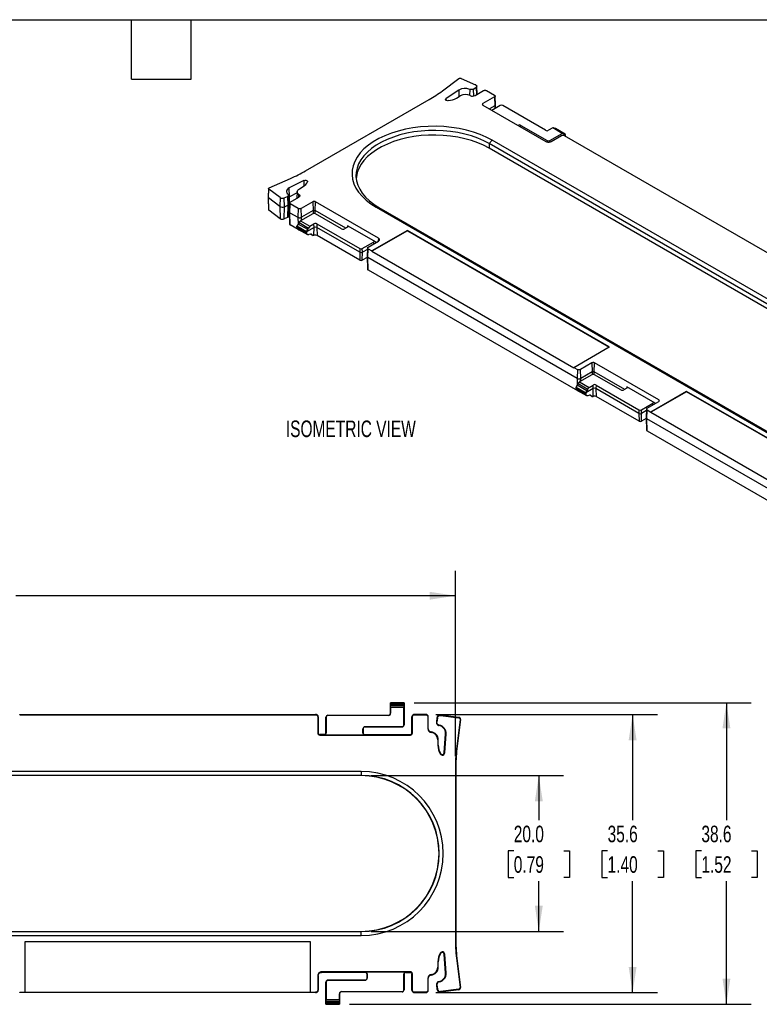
# Model space of a CAD drawing. Header units: millimetres. Extents: x 6 to 273, y 6 to 210.
# Tile 3 of 4: x 122 to 216, y 84 to 210. Entities that reach past the tile are written whole.
import ezdxf

# ---------------------------------------------------------------- set-up
doc = ezdxf.new("R2010")
doc.units = ezdxf.units.MM
doc.layers.add('DIMENSIONS', color=140, linetype='Continuous', lineweight=25)
doc.layers.add('TEXT', color=140, linetype='Continuous', lineweight=25)
doc.styles.add('SLDTEXTSTYLE0', font='TXT', dxfattribs={"width": 0.7})
doc.dimstyles.new('SLDDIMSTYLE1', dxfattribs={"dimtxt": 2.158008, "dimasz": 3.302, "dimexe": 0, "dimexo": 0.0625, "dimgap": 0.539502, "dimtad": 0, "dimtih": 1, "dimtoh": 1, "dimrnd": 1e-09, "dimzin": 4, "dimdsep": 46, "dimtxsty": 'SLDTEXTSTYLE0', "dimsah": 1, "dimcen": 0.09, "dimadec": 0, "dimazin": 1, "dimtfac": 1, "dimtofl": 0, "dimtmove": 0, "dimatfit": 3, "dimfxl": 0, "dimfrac": 2, "dimtolj": 1, "dimtzin": 12, "dimarcsym": 0})
doc.dimstyles.new('SLDDIMSTYLE2', dxfattribs={"dimtxt": 2.158008, "dimasz": 3.302, "dimexe": 0, "dimexo": 0.0625, "dimgap": 0.539502, "dimtad": 0, "dimtih": 1, "dimtoh": 1, "dimrnd": 1e-09, "dimzin": 12, "dimdsep": 46, "dimtxsty": 'SLDTEXTSTYLE0', "dimsah": 1, "dimcen": 0.09, "dimadec": 0, "dimazin": 3, "dimtfac": 1, "dimtofl": 0, "dimtmove": 0, "dimatfit": 3, "dimfxl": 0, "dimfrac": 2, "dimtolj": 1, "dimtzin": 12, "dimarcsym": 0})

# ---------------------------------------------------------------- blocks, each defined once
blk = doc.blocks.new('_D_1')
at = {"layer": 'DIMENSIONS'}
for p, q in [((166.53, 112.83), (191.16, 112.83)), ((187.98, 112.83), (187.98, 107.11)), ((184.78, 103.19), (184.05, 103.19)), ((184.05, 103.19), (184.05, 99.76)), ((191.19, 103.19), (191.92, 103.19)), ((191.92, 103.19), (191.92, 99.76)), ((184.05, 99.76), (184.78, 99.76)), ((191.92, 99.76), (191.19, 99.76)), ((187.98, 92.85), (187.98, 99.28)), ((166.53, 92.85), (191.16, 92.85))]:
    blk.add_line(p, q, dxfattribs=at)
for points in [[(187.98, 112.83), (187.48, 109.53), (188.49, 109.53)], [(187.98, 92.85), (188.49, 96.15), (187.48, 96.15)]]:
    blk.add_solid(points, dxfattribs=at)
at = {"layer": 'DIMENSIONS', "char_height": 2.117, "attachment_point": 1, "style": 'SLDTEXTSTYLE0'}
for s, insert in [('20.0', (184.78, 106.4)), ('0.79', (184.78, 102.49))]:
    blk.add_mtext(s, dxfattribs=dict(at, insert=insert))
blk = doc.blocks.new('_D_2')
at = {"layer": 'DIMENSIONS'}
for p, q in [((174.79, 120.64), (203.16, 120.64)), ((199.98, 120.64), (199.98, 107.11)), ((196.78, 103.19), (196.05, 103.19)), ((196.05, 103.19), (196.05, 99.76)), ((203.19, 103.19), (203.92, 103.19)), ((203.92, 103.19), (203.92, 99.76)), ((196.05, 99.76), (196.78, 99.76)), ((203.92, 99.76), (203.19, 99.76)), ((199.98, 85.03), (199.98, 99.28)), ((174.79, 85.03), (203.16, 85.03))]:
    blk.add_line(p, q, dxfattribs=at)
for points in [[(199.98, 120.64), (199.48, 117.34), (200.49, 117.34)], [(199.98, 85.03), (200.49, 88.33), (199.48, 88.33)]]:
    blk.add_solid(points, dxfattribs=at)
at = {"layer": 'DIMENSIONS', "char_height": 2.117, "attachment_point": 1, "style": 'SLDTEXTSTYLE0'}
for s, insert in [('35.6', (196.78, 106.4)), ('1.40', (196.78, 102.49))]:
    blk.add_mtext(s, dxfattribs=dict(at, insert=insert))
blk = doc.blocks.new('_D_3')
at = {"layer": 'DIMENSIONS'}
for p, q in [((172.03, 122.14), (215.16, 122.14)), ((211.98, 122.14), (211.98, 107.11)), ((208.78, 103.19), (208.05, 103.19)), ((208.05, 103.19), (208.05, 99.76)), ((215.19, 103.19), (215.92, 103.19)), ((215.92, 103.19), (215.92, 99.76)), ((208.05, 99.76), (208.78, 99.76)), ((215.92, 99.76), (215.19, 99.76)), ((211.98, 83.54), (211.98, 99.28)), ((163.78, 83.54), (215.16, 83.54))]:
    blk.add_line(p, q, dxfattribs=at)
for points in [[(211.98, 122.14), (211.48, 118.84), (212.49, 118.84)], [(211.98, 83.54), (212.49, 86.84), (211.48, 86.84)]]:
    blk.add_solid(points, dxfattribs=at)
at = {"layer": 'DIMENSIONS', "char_height": 2.117, "attachment_point": 1, "style": 'SLDTEXTSTYLE0'}
for s, insert in [('38.6', (208.78, 106.4)), ('1.52', (208.78, 102.49))]:
    blk.add_mtext(s, dxfattribs=dict(at, insert=insert))
blk = doc.blocks.new('_D_4')
at = {"layer": 'DIMENSIONS'}
for p, q in [((53.14, 115.28), (53.14, 139)), ((177.32, 115.28), (177.32, 139)), ((53.14, 135.83), (108.83, 135.83)), ((111.75, 135.83), (111.03, 135.83)), ((111.03, 135.83), (111.03, 132.4)), ((118.16, 135.83), (118.89, 135.83)), ((118.89, 135.83), (118.89, 132.4)), ((177.32, 135.83), (121.09, 135.83)), ((111.03, 132.4), (111.75, 132.4)), ((118.89, 132.4), (118.16, 132.4))]:
    blk.add_line(p, q, dxfattribs=at)
for points in [[(53.14, 135.83), (56.44, 135.32), (56.44, 136.33)], [(177.32, 135.83), (174.02, 136.33), (174.02, 135.32)]]:
    blk.add_solid(points, dxfattribs=at)
at = {"layer": 'DIMENSIONS', "char_height": 2.117, "attachment_point": 1, "style": 'SLDTEXTSTYLE0'}
for s, insert in [('124.2', (110.85, 139.04)), ('4.89', (111.75, 135.12))]:
    blk.add_mtext(s, dxfattribs=dict(at, insert=insert))

msp = doc.modelspace()

# ---------------------------------------------------------------- linework, layer by layer
for p, q in [((175.643, 200.444), (177.754, 202.023)), ((178.031, 202.043), (179.904, 201.208)), ((177.737, 200.54), (176.124, 199.474)), ((177.737, 200.54), (177.77, 199.701)), ((179.147, 200.633), (179.124, 199.859)), ((179.626, 200.673), (179.966, 200.927)), ((179.663, 199.783), (179.626, 200.673)), ((179.823, 199.843), (180.909, 200.47)), ((179.966, 200.927), (180.007, 199.949)), ((180.095, 200), (180.039, 201.056)), ((181.287, 200.47), (182.309, 199.879)), ((158.157, 190.216), (173.951, 199.333)), ((176.134, 199.239), (176.124, 199.474)), ((177.437, 199.509), (177.933, 199.795)), ((182.309, 199.661), (180.827, 198.805)), ((182.309, 199.661), (182.351, 198.53)), ((182.447, 198.669), (182.388, 199.773)), ((180.834, 198.611), (180.827, 198.805)), ((180.827, 198.615), (188.881, 193.966)), ((182.351, 198.53), (181.663, 198.133)), ((183.052, 198.557), (181.99, 197.944)), ((182.351, 198.53), (182.343, 198.148)), ((182.432, 198.2), (182.447, 198.66)), ((188.851, 195.394), (183.371, 198.557)), ((185.314, 196.025), (185.316, 196.026)), ((185.316, 196.024), (185.316, 196.026)), ((185.695, 195.805), (185.704, 196.026)), ((185.704, 196.026), (189.062, 194.087)), ((189.757, 195.693), (189.239, 195.394)), ((190.96, 194.998), (189.757, 195.693)), ((191.087, 195.009), (189.88, 195.707)), ((190.041, 195.614), (191.263, 194.909)), ((191.355, 194.903), (190.128, 195.611)), ((182.007, 194.137), (181.647, 193.688)), ((252.718, 153.317), (182.007, 194.137)), ((189.062, 194.087), (189.056, 193.903)), ((189.382, 194.087), (190.96, 194.998)), ((189.388, 193.904), (189.382, 194.087)), ((189.563, 193.966), (190.869, 194.72)), ((191.247, 194.72), (218.018, 179.265)), ((191.412, 194.786), (191.272, 194.705)), ((191.405, 194.629), (191.412, 194.786)), ((191.412, 194.786), (191.411, 194.804)), ((181.647, 193.688), (181.629, 193.102)), ((252.34, 152.282), (181.629, 193.102)), ((252.357, 152.868), (181.647, 193.688)), ((153.499, 188.02), (156.234, 189.239)), ((153.422, 187.933), (153.363, 186.828)), ((153.416, 186.733), (153.463, 187.86)), ((154.909, 186.779), (153.463, 187.86)), ((157.913, 188.961), (156.066, 188.03)), ((156.105, 186.898), (156.066, 188.03)), ((157.357, 187.917), (157.852, 188.203)), ((157.913, 188.961), (157.937, 188.255)), ((153.363, 186.82), (153.414, 185.233)), ((154.862, 185.652), (153.416, 186.733)), ((153.457, 185.163), (153.416, 186.733)), ((154.909, 186.779), (154.862, 185.652)), ((155.396, 186.743), (155.837, 186.94)), ((155.433, 185.609), (155.396, 186.743)), ((155.837, 186.94), (155.874, 185.806)), ((156.032, 185.999), (155.972, 187.105)), ((155.987, 186.827), (156.105, 186.898)), ((156.073, 185.389), (156.105, 186.898)), ((157.071, 187.385), (156.105, 186.898)), ((156.189, 186.199), (157.275, 186.826)), ((157.08, 187.547), (157.034, 186.687)), ((157.287, 186.833), (157.301, 187.179)), ((154.862, 185.652), (154.903, 184.082)), ((155.401, 184.045), (155.433, 185.609)), ((155.433, 185.609), (155.874, 185.806)), ((155.874, 185.806), (155.843, 184.241)), ((155.981, 184.4), (156.032, 185.987)), ((156.01, 185.298), (156.072, 185.332)), ((156.111, 186.093), (156.052, 184.989)), ((156.147, 184.85), (156.189, 185.981)), ((157.212, 185.391), (156.189, 185.981)), ((157.212, 185.391), (157.17, 184.26)), ((159.072, 186.247), (157.589, 185.391)), ((157.631, 184.26), (157.589, 185.391)), ((159.072, 186.247), (159.114, 185.116)), ((159.359, 185.116), (159.401, 186.247)), ((167.455, 181.597), (159.401, 186.247)), ((167.158, 185.565), (237.869, 144.745)), ((167.519, 185.533), (167.158, 185.565)), ((167.519, 185.533), (238.23, 144.712)), ((154.903, 184.082), (153.457, 185.163)), ((155.843, 184.241), (155.401, 184.045)), ((156.052, 184.98), (156.103, 183.394)), ((156.147, 184.85), (157.17, 184.26)), ((156.183, 183.283), (156.147, 184.85)), ((157.17, 184.26), (157.19, 183.384)), ((159.077, 184.717), (157.498, 183.806)), ((157.622, 183.877), (157.631, 184.26)), ((159.114, 185.116), (157.631, 184.26)), ((159.114, 185.116), (159.105, 184.731)), ((163.276, 182.855), (159.359, 185.116)), ((159.368, 184.731), (159.359, 185.116)), ((162.755, 182.778), (159.396, 184.717)), ((157.206, 182.693), (156.183, 183.283)), ((157.047, 183.111), (157.048, 183.129)), ((158.284, 182.397), (157.047, 183.111)), ((157.055, 182.927), (157.047, 183.111)), ((157.048, 183.129), (158.284, 182.415)), ((158.284, 182.217), (157.055, 182.927)), ((157.152, 182.759), (158.384, 182.048)), ((158.418, 182.683), (157.195, 183.388)), ((157.205, 182.729), (157.206, 182.693)), ((157.329, 183.585), (158.542, 182.885)), ((157.498, 183.806), (158.702, 183.111)), ((159.237, 182.947), (158.284, 182.397)), ((158.702, 183.111), (159.219, 183.41)), ((159.214, 181.955), (159.237, 182.947)), ((159.237, 182.947), (159.219, 183.41)), ((159.607, 183.41), (159.59, 182.947)), ((165.07, 179.783), (159.59, 182.947)), ((159.59, 182.947), (159.613, 181.944)), ((159.607, 183.41), (165.087, 180.246)), ((163.527, 183), (163.143, 182.778)), ((163.527, 183.183), (163.52, 182.996)), ((167.169, 181.081), (163.527, 183.183)), ((158.284, 182.415), (158.284, 182.397)), ((158.284, 182.397), (158.284, 182.217)), ((158.756, 182.107), (158.544, 182.042)), ((158.789, 182.115), (159.049, 181.965)), ((158.985, 182.031), (158.832, 182.12)), ((165.093, 178.78), (159.613, 181.944)), ((171.18, 182.544), (166.624, 179.914)), ((171.18, 182.585), (166.626, 179.956)), ((167.455, 181.597), (167.441, 181.207)), ((196.999, 167.681), (171.18, 182.585)), ((171.18, 182.585), (171.18, 182.544)), ((171.18, 182.544), (196.963, 167.66)), ((165.087, 180.246), (165.07, 179.783)), ((165.407, 180.246), (166.852, 181.081)), ((165.424, 179.783), (165.407, 180.246)), ((166.071, 180.343), (166.012, 179.239)), ((166.107, 179.1), (166.149, 180.231)), ((166.149, 180.449), (167.455, 181.203)), ((166.149, 180.231), (166.626, 179.956)), ((166.86, 180.859), (166.852, 181.081)), ((167.167, 181.037), (167.169, 181.081)), ((165.07, 179.783), (165.093, 178.78)), ((165.401, 178.78), (165.424, 179.783)), ((166.015, 179.135), (165.401, 178.78)), ((166.061, 180.151), (165.424, 179.783)), ((166.012, 179.23), (166.063, 177.644)), ((192.879, 163.645), (166.107, 179.1)), ((166.143, 177.533), (166.107, 179.1)), ((166.626, 179.956), (166.624, 179.914)), ((166.624, 179.914), (192.443, 165.01)), ((166.143, 177.533), (192.915, 162.078)), ((192.444, 165.051), (196.999, 167.681)), ((194.781, 165.632), (193.298, 164.776)), ((194.781, 165.632), (194.823, 164.501)), ((195.068, 164.501), (195.11, 165.632)), ((203.341, 160.881), (195.11, 165.632)), ((192.443, 165.01), (192.444, 165.051)), ((192.444, 165.051), (192.921, 164.776)), ((192.921, 164.776), (192.879, 163.645)), ((194.786, 164.103), (193.207, 163.191)), ((193.34, 163.645), (193.298, 164.776)), ((194.823, 164.501), (193.34, 163.645)), ((194.823, 164.501), (194.814, 164.116)), ((198.985, 162.24), (195.068, 164.501)), ((195.077, 164.116), (195.068, 164.501)), ((198.464, 162.164), (195.105, 164.103)), ((192.879, 163.645), (192.899, 162.77)), ((194.127, 162.068), (192.904, 162.774)), ((193.038, 162.971), (194.251, 162.27)), ((193.207, 163.191), (194.41, 162.497)), ((193.331, 163.263), (193.34, 163.645)), ((194.41, 162.497), (194.928, 162.796)), ((194.945, 162.332), (194.928, 162.796)), ((195.316, 162.796), (195.299, 162.332)), ((195.316, 162.796), (200.796, 159.632)), ((199.236, 162.569), (199.229, 162.382)), ((202.878, 160.466), (199.236, 162.569)), ((192.755, 162.497), (192.757, 162.515)), ((193.993, 161.782), (192.755, 162.497)), ((192.764, 162.313), (192.755, 162.497)), ((192.757, 162.515), (193.993, 161.801)), ((193.993, 161.603), (192.764, 162.313)), ((192.861, 162.145), (194.093, 161.434)), ((192.914, 162.115), (192.915, 162.078)), ((194.945, 162.332), (193.993, 161.782)), ((193.993, 161.801), (193.993, 161.782)), ((193.993, 161.782), (193.993, 161.603)), ((194.465, 161.493), (194.253, 161.427)), ((194.498, 161.501), (194.758, 161.351)), ((194.694, 161.417), (194.541, 161.505)), ((194.923, 161.341), (194.945, 162.332)), ((200.779, 159.169), (195.299, 162.332)), ((195.299, 162.332), (195.322, 161.329)), ((200.802, 158.166), (195.322, 161.329)), ((199.236, 162.386), (198.852, 162.164)), ((206.889, 161.93), (202.333, 159.3)), ((206.889, 161.971), (202.334, 159.342)), ((232.707, 147.066), (206.889, 161.971)), ((206.889, 161.971), (206.889, 161.93)), ((232.672, 147.046), (206.889, 161.93)), ((201.115, 159.632), (202.56, 160.466)), ((201.858, 159.835), (203.341, 160.691)), ((202.569, 160.245), (202.56, 160.466)), ((202.876, 160.423), (202.878, 160.466)), ((203.341, 160.881), (203.333, 160.687)), ((200.796, 159.632), (200.779, 159.169)), ((200.779, 159.169), (200.802, 158.166)), ((201.11, 158.166), (201.133, 159.169)), ((201.133, 159.169), (201.115, 159.632)), ((201.77, 159.536), (201.133, 159.169)), ((201.78, 159.729), (201.721, 158.625)), ((201.816, 158.486), (201.858, 159.617)), ((201.858, 159.617), (202.334, 159.342)), ((202.334, 159.342), (202.333, 159.3)), ((202.333, 159.3), (228.152, 144.395)), ((201.724, 158.52), (201.11, 158.166)), ((201.721, 158.616), (201.772, 157.03)), ((228.588, 143.031), (201.816, 158.486)), ((201.852, 156.919), (201.816, 158.486)), ((201.852, 156.919), (228.624, 141.464)), ((169.007, 122.138), (169.006, 122.139)), ((169.006, 120.791), (169.006, 122.139)), ((169.006, 122.139), (170.756, 122.139)), ((170.755, 122.138), (169.007, 122.138)), ((169.017, 121.939), (170.746, 121.939)), ((170.739, 121.756), (169.024, 121.756)), ((169.031, 121.524), (169.031, 120.791)), ((170.732, 121.524), (169.031, 121.524)), ((170.732, 119.291), (170.732, 121.524)), ((170.756, 122.139), (170.755, 122.138)), ((170.756, 122.139), (170.756, 119.291)), ((121.576, 120.585), (121.576, 120.644)), ((121.576, 120.644), (159.437, 120.644)), ((121.576, 120.585), (159.437, 120.585)), ((159.437, 120.644), (159.437, 120.585)), ((159.704, 120.318), (159.704, 118.248)), ((159.704, 120.318), (159.763, 120.318)), ((159.763, 120.318), (159.763, 118.248)), ((160.756, 120.291), (160.781, 120.291)), ((160.756, 118.248), (160.756, 120.291)), ((160.781, 120.291), (160.781, 118.248)), ((161.006, 120.517), (161.006, 120.541)), ((161.006, 120.541), (168.756, 120.541)), ((168.756, 120.517), (161.006, 120.517)), ((168.756, 120.517), (168.756, 120.541)), ((169.006, 120.791), (169.031, 120.791)), ((171.75, 118.248), (171.75, 120.318)), ((171.75, 120.318), (171.809, 120.318)), ((171.809, 118.248), (171.809, 120.318)), ((172.076, 120.585), (172.076, 120.644)), ((173.522, 120.644), (172.076, 120.644)), ((172.076, 120.585), (173.522, 120.585)), ((173.522, 120.644), (173.522, 120.585)), ((173.789, 120.318), (173.789, 118.783)), ((173.789, 120.318), (173.849, 120.318)), ((173.849, 118.783), (173.849, 120.318)), ((174.958, 120.22), (174.887, 119.667)), ((175.016, 120.212), (174.945, 119.66)), ((174.958, 120.22), (175.016, 120.212)), ((175.361, 120.574), (175.361, 120.515)), ((175.405, 120.512), (175.413, 120.571)), ((175.405, 120.512), (177.752, 120.211)), ((175.413, 120.571), (177.759, 120.27)), ((177.922, 119.99), (177.482, 116.562)), ((177.981, 119.982), (177.54, 116.555)), ((177.759, 120.27), (177.752, 120.211)), ((177.922, 119.99), (177.981, 119.982)), ((165.482, 118.248), (165.482, 118.791)), ((165.506, 118.791), (165.482, 118.791)), ((165.506, 118.791), (165.506, 118.248)), ((165.756, 119.066), (170.506, 119.066)), ((165.756, 119.041), (165.756, 119.066)), ((170.506, 119.041), (165.756, 119.041)), ((170.506, 119.066), (170.506, 119.041)), ((170.756, 119.291), (170.732, 119.291)), ((173.849, 118.783), (173.789, 118.783)), ((174.945, 119.66), (174.887, 119.667)), ((175.226, 119.214), (175.235, 119.272)), ((159.763, 118.248), (159.704, 118.248)), ((159.963, 117.989), (159.963, 118.048)), ((160.556, 118.048), (159.963, 118.048)), ((159.963, 117.989), (171.55, 117.989)), ((160.556, 118.048), (160.556, 118.024)), ((160.556, 118.024), (165.706, 118.024)), ((160.756, 118.248), (160.781, 118.248)), ((165.482, 118.248), (165.506, 118.248)), ((165.706, 118.024), (165.706, 118.048)), ((165.706, 118.048), (171.55, 118.048)), ((171.55, 118.048), (171.55, 117.989)), ((171.809, 118.248), (171.75, 118.248)), ((174.208, 118.391), (174.203, 118.332)), ((175.068, 117.388), (175.068, 116.687)), ((175.068, 117.388), (175.127, 117.388)), ((175.127, 116.687), (175.127, 117.388)), ((175.895, 115.72), (176.06, 118.166)), ((175.954, 115.716), (176.119, 118.162)), ((176.119, 118.162), (176.06, 118.166)), ((175.068, 116.687), (175.127, 116.687)), ((177.482, 116.562), (177.54, 116.555)), ((175.447, 115.604), (175.398, 115.572)), ((175.954, 115.716), (175.895, 115.72)), ((177.318, 114.006), (177.377, 114.006)), ((177.318, 114.006), (177.318, 91.671)), ((177.377, 114.006), (177.377, 91.671)), ((165.256, 113.339), (65.256, 113.339)), ((165.256, 112.828), (65.256, 112.828)), ((165.256, 112.804), (65.256, 112.804)), ((165.256, 113.339), (165.256, 112.828)), ((165.256, 112.828), (165.256, 112.804)), ((65.256, 92.873), (165.256, 92.873)), ((65.256, 92.849), (165.256, 92.849)), ((65.256, 92.339), (165.256, 92.339)), ((165.256, 92.849), (165.256, 92.873)), ((165.256, 92.339), (165.256, 92.849)), ((158.763, 91.533), (122.25, 91.533)), ((122.25, 91.533), (122.25, 85.092)), ((158.763, 85.092), (158.763, 91.533)), ((177.318, 91.671), (177.377, 91.671)), ((175.398, 90.105), (175.447, 90.073)), ((175.895, 89.957), (175.954, 89.961)), ((176.06, 87.511), (175.895, 89.957)), ((176.119, 87.515), (175.954, 89.961)), ((175.068, 88.99), (175.127, 88.99)), ((175.068, 88.99), (175.068, 88.289)), ((175.127, 88.289), (175.068, 88.289)), ((175.127, 88.289), (175.127, 88.99)), ((177.482, 89.115), (177.54, 89.122)), ((177.482, 89.115), (177.922, 85.687)), ((177.54, 89.122), (177.981, 85.695)), ((159.704, 87.206), (159.704, 85.359)), ((159.704, 87.206), (159.763, 87.206)), ((159.763, 87.206), (159.763, 85.359)), ((171.576, 87.688), (160.186, 87.688)), ((160.186, 87.629), (160.186, 87.688)), ((165.806, 87.629), (160.186, 87.629)), ((170.956, 87.653), (165.806, 87.653)), ((165.806, 87.653), (165.806, 87.629)), ((166.031, 87.429), (166.006, 87.429)), ((166.006, 86.886), (166.006, 87.429)), ((166.031, 87.429), (166.031, 86.886)), ((170.732, 85.386), (170.732, 87.429)), ((170.756, 87.429), (170.732, 87.429)), ((170.756, 87.429), (170.756, 85.386)), ((170.956, 87.629), (170.956, 87.653)), ((170.956, 87.629), (171.576, 87.629)), ((171.576, 87.688), (171.576, 87.629)), ((171.75, 85.359), (171.75, 87.456)), ((171.75, 87.456), (171.809, 87.456)), ((171.809, 85.359), (171.809, 87.456)), ((174.203, 87.345), (174.208, 87.286)), ((176.119, 87.515), (176.06, 87.511)), ((160.756, 86.386), (160.781, 86.386)), ((160.756, 83.539), (160.756, 86.386)), ((160.781, 86.386), (160.781, 84.153)), ((161.006, 86.611), (161.006, 86.636)), ((161.006, 86.636), (165.756, 86.636)), ((165.756, 86.611), (161.006, 86.611)), ((165.756, 86.636), (165.756, 86.611)), ((166.006, 86.886), (166.031, 86.886)), ((173.789, 86.894), (173.849, 86.894)), ((173.789, 86.894), (173.789, 85.359)), ((173.849, 85.359), (173.849, 86.894)), ((174.887, 86.01), (174.945, 86.017)), ((174.887, 86.01), (174.958, 85.457)), ((174.945, 86.017), (175.016, 85.465)), ((175.235, 86.405), (175.226, 86.463)), ((177.981, 85.695), (177.922, 85.687)), ((121.576, 85.033), (121.576, 85.092)), ((121.576, 85.092), (122.25, 85.092)), ((159.437, 85.033), (121.576, 85.033)), ((122.25, 85.092), (122.25, 85.09)), ((122.25, 85.09), (158.763, 85.09)), ((158.763, 85.092), (159.437, 85.092)), ((158.763, 85.09), (158.763, 85.092)), ((159.437, 85.092), (159.437, 85.033)), ((159.763, 85.359), (159.704, 85.359)), ((162.506, 84.886), (162.482, 84.886)), ((162.482, 84.153), (162.482, 84.886)), ((162.506, 84.886), (162.506, 83.539)), ((162.756, 85.16), (162.756, 85.136)), ((162.756, 85.16), (170.506, 85.16)), ((170.506, 85.136), (162.756, 85.136)), ((170.506, 85.16), (170.506, 85.136)), ((170.756, 85.386), (170.732, 85.386)), ((171.809, 85.359), (171.75, 85.359)), ((173.522, 85.092), (172.076, 85.092)), ((172.076, 85.033), (172.076, 85.092)), ((172.076, 85.033), (173.522, 85.033)), ((173.522, 85.092), (173.522, 85.033)), ((173.849, 85.359), (173.789, 85.359)), ((175.016, 85.465), (174.958, 85.457)), ((177.752, 85.466), (175.405, 85.165)), ((175.413, 85.106), (175.405, 85.165)), ((177.759, 85.407), (175.413, 85.106)), ((177.752, 85.466), (177.759, 85.407)), ((160.756, 83.539), (160.757, 83.539)), ((162.506, 83.539), (160.756, 83.539)), ((160.757, 83.539), (162.505, 83.539)), ((162.496, 83.738), (160.767, 83.738)), ((160.774, 83.921), (162.489, 83.921)), ((160.781, 84.153), (162.482, 84.153)), ((162.505, 83.539), (162.506, 83.539))]:
    msp.add_line(p, q)
at = {"flags": 128}
for points in [[(176.416, 199.189), (176.321, 199.186), (176.23, 199.199), (176.151, 199.229), (176.091, 199.271), (176.057, 199.321), (176.051, 199.376), (176.074, 199.428), (176.124, 199.474)], [(182.007, 194.137), (181.268, 194.525), (180.468, 194.871), (179.615, 195.171), (178.716, 195.423), (177.78, 195.625), (176.815, 195.774), (175.829, 195.87), (174.833, 195.911), (173.834, 195.897), (172.842, 195.829), (171.865, 195.706), (170.913, 195.53), (169.995, 195.303), (169.118, 195.027), (168.29, 194.704), (167.52, 194.336), (166.813, 193.928), (166.177, 193.484), (165.617, 193.006), (165.138, 192.5), (164.745, 191.969), (164.441, 191.42), (164.228, 190.856), (164.11, 190.284), (164.086, 189.707), (164.157, 189.131), (164.323, 188.563), (164.581, 188.005), (164.931, 187.465), (165.367, 186.946), (165.887, 186.454), (166.486, 185.992), (167.158, 185.565)], [(181.647, 193.688), (180.943, 194.058), (180.182, 194.386), (179.37, 194.672), (178.515, 194.912), (177.625, 195.104), (176.706, 195.246), (175.769, 195.337), (174.821, 195.376), (173.87, 195.363), (172.926, 195.298), (171.997, 195.181), (171.092, 195.014), (170.218, 194.798), (169.384, 194.535), (168.596, 194.227), (167.863, 193.878), (167.191, 193.49), (166.586, 193.067), (166.053, 192.612), (165.597, 192.13), (165.223, 191.626), (164.934, 191.103), (164.731, 190.567), (164.619, 190.022), (164.596, 189.473), (164.664, 188.926), (164.821, 188.385), (165.067, 187.855), (165.4, 187.34), (165.815, 186.847), (166.31, 186.378), (166.88, 185.939), (167.519, 185.533)], [(181.629, 193.102), (180.928, 193.471), (180.168, 193.799), (179.359, 194.084), (178.506, 194.323), (177.617, 194.514), (176.701, 194.656), (175.766, 194.747), (174.82, 194.786), (173.872, 194.773), (172.93, 194.708), (172.004, 194.591), (171.1, 194.425), (170.229, 194.209), (169.396, 193.947), (168.611, 193.64), (167.88, 193.291), (167.209, 192.904), (166.605, 192.482), (166.074, 192.029), (165.619, 191.548), (165.246, 191.045), (164.957, 190.523), (164.756, 189.989), (164.643, 189.445), (164.621, 189.18)], [(153.463, 187.86), (153.443, 187.879), (153.429, 187.9), (153.422, 187.922), (153.424, 187.944), (153.432, 187.966), (153.448, 187.987), (153.471, 188.005), (153.499, 188.02)], [(156.066, 188.03), (155.932, 187.949), (155.827, 187.855), (155.753, 187.751), (155.713, 187.641), (155.709, 187.529), (155.741, 187.418), (155.807, 187.313), (155.906, 187.216)], [(157.301, 187.179), (157.201, 187.262), (157.13, 187.354), (157.089, 187.453), (157.08, 187.554), (157.104, 187.655), (157.16, 187.751), (157.245, 187.839), (157.357, 187.917)], [(157.913, 188.961), (157.993, 188.99), (158.084, 189.004), (158.178, 189), (158.266, 188.98), (158.338, 188.946), (158.389, 188.9), (158.413, 188.847), (158.408, 188.793)], [(155.906, 187.216), (155.94, 187.183), (155.962, 187.146), (155.972, 187.108), (155.969, 187.07), (155.953, 187.032), (155.925, 186.997), (155.886, 186.966), (155.837, 186.94)], [(157.301, 187.179), (157.349, 187.139), (157.383, 187.095), (157.403, 187.048), (157.407, 186.999), (157.396, 186.951), (157.369, 186.905), (157.328, 186.863), (157.275, 186.826)]]:
    msp.add_lwpolyline(points, dxfattribs=at)
for centre, radius, start, end in [((165.42, 214.177), 17.121, 299.88606, 306.6625), ((178.537, 199.132), 1.62, 67.87306, 119.62145), ((179.758, 200.88), 0.359, 60.09456, 66.05904), ((176.123, 201.908), 2.735, 276.13899, 298.72174), ((178.606, 198.486), 1.472, 65.67561, 117.19565), ((179.502, 200.468), 0.703, 245.67561, 297.19565), ((183.212, 198.249), 0.347, 62.60967, 117.39033), ((185.51, 195.652), 0.422, 62.60967, 117.39033), ((189.045, 195.768), 0.422, 242.60967, 297.39033), ((189.222, 194.395), 0.347, 242.60967, 297.39033), ((147.822, 208.186), 20.731, 293.94096, 299.90544), ((157.302, 189.279), 1.208, 297.10838, 336.30734), ((153.476, 186.828), 0.113, 180.33749, 238.2723), ((155.187, 187.225), 0.525, 238.05747, 293.45558), ((155.188, 186.174), 0.615, 238.05747, 293.45558), ((155.808, 186.021), 0.225, 287.04197, 354.39198), ((153.505, 185.241), 0.0919, 184.71956, 237.95852), ((155.187, 184.538), 0.538, 238.05747, 293.45558), ((155.787, 184.429), 0.195, 286.37575, 351.51659), ((159.237, 184.409), 0.347, 62.60967, 117.39033), ((159.413, 183.036), 0.422, 62.60967, 117.39033), ((159.413, 182.606), 0.384, 62.60967, 117.39033), ((162.949, 183.152), 0.422, 242.60967, 297.39033), ((163.492, 183.091), 0.0979, 290.78342, 69.21658), ((159.412, 181.553), 0.439, 62.80837, 102.91237), ((165.247, 180.555), 0.347, 242.60967, 297.39033), ((167.01, 180.775), 0.345, 62.60967, 117.39033), ((165.247, 180.124), 0.384, 242.60967, 297.39033), ((165.247, 179.077), 0.334, 242.60967, 297.39033), ((194.945, 163.795), 0.347, 62.60967, 117.39033), ((195.122, 162.421), 0.422, 62.60967, 117.39033), ((199.201, 162.477), 0.0979, 290.78342, 69.21658), ((195.122, 161.991), 0.384, 62.60967, 117.39033), ((195.121, 160.939), 0.439, 62.80837, 102.91237), ((198.658, 162.538), 0.422, 242.60967, 297.39033), ((202.719, 160.16), 0.345, 62.60967, 117.39033), ((200.956, 159.51), 0.384, 242.60967, 297.39033), ((200.956, 159.94), 0.347, 242.60967, 297.39033), ((200.956, 158.463), 0.334, 242.60967, 297.39033), ((161.006, 120.291), 0.25, 90, 180), ((161.006, 120.291), 0.226, 90, 180), ((168.756, 120.791), 0.274, 270, 0), ((168.756, 120.791), 0.25, 270, 0), ((175.361, 120.168), 0.407, 82.67598, 90), ((175.361, 120.168), 0.347, 82.67598, 90), ((165.756, 118.791), 0.274, 90, 180), ((165.756, 118.791), 0.25, 90, 180), ((170.506, 119.291), 0.226, 270, 0), ((170.506, 119.291), 0.25, 270, 0), ((174.242, 118.783), 0.453, 180, 265.02837), ((174.242, 118.783), 0.393, 180, 265.02837), ((175.069, 118.233), 0.993, 356.1301, 80.92561), ((175.069, 118.233), 1.053, 356.1301, 80.9256), ((159.963, 118.248), 0.259, 180, 270), ((159.963, 118.248), 0.2, 180, 270), ((160.556, 118.248), 0.224, 270, 0), ((160.556, 118.248), 0.2, 270, 0), ((165.706, 118.248), 0.224, 180, 270), ((165.706, 118.248), 0.2, 180, 270), ((171.55, 118.248), 0.259, 270, 0), ((171.55, 118.248), 0.2, 270, 0), ((174.121, 117.388), 0.947, 0, 85.02837), ((174.121, 117.388), 1.007, 0, 85.02837), ((177.121, 116.687), 2.053, 180, 212.92009), ((177.121, 116.687), 1.993, 180, 212.92009), ((197.371, 114.006), 20.053, 172.67598, 180), ((197.371, 114.006), 19.993, 172.67598, 180), ((175.652, 115.736), 0.303, 212.92009, 356.1301), ((175.652, 115.736), 0.243, 212.92009, 356.1301), ((165.256, 102.839), 10.5, 270, 90), ((165.256, 102.839), 9.99, 270, 90), ((165.256, 102.839), 9.965, 270, 90), ((197.371, 91.671), 20.053, 180, 187.32402), ((197.371, 91.671), 19.993, 180, 187.32402), ((177.121, 88.99), 2.053, 147.07991, 180), ((177.121, 88.99), 1.993, 147.07991, 180), ((175.652, 89.941), 0.303, 3.8699, 147.07991), ((175.652, 89.941), 0.243, 3.8699, 147.07991), ((174.121, 88.289), 0.947, 274.97163, 0), ((174.121, 88.289), 1.007, 274.97163, 0), ((165.806, 87.429), 0.224, 0, 90), ((165.806, 87.429), 0.2, 0, 90), ((170.956, 87.429), 0.224, 90, 180), ((170.956, 87.429), 0.2, 90, 180), ((174.242, 86.894), 0.453, 94.97163, 180), ((174.242, 86.894), 0.393, 94.97163, 180), ((175.069, 87.444), 0.993, 279.07441, 3.8699), ((175.069, 87.444), 1.053, 279.07441, 3.8699), ((161.006, 86.386), 0.25, 90, 180), ((161.006, 86.386), 0.226, 90, 180), ((165.756, 86.886), 0.274, 270, 0), ((165.756, 86.886), 0.25, 270, 0), ((175.29, 86.062), 0.407, 99.07441, 187.32402), ((175.29, 86.062), 0.347, 99.07441, 187.32402), ((177.727, 85.662), 0.257, 277.32402, 7.32402), ((162.756, 84.886), 0.274, 90, 180), ((162.756, 84.886), 0.25, 90, 180), ((170.506, 85.386), 0.226, 270, 0), ((170.506, 85.386), 0.25, 270, 0), ((175.361, 85.509), 0.407, 187.32402, 277.32402), ((175.361, 85.509), 0.347, 187.32402, 277.32402), ((177.727, 85.662), 0.197, 277.32402, 7.32402)]:
    msp.add_arc(centre, radius, start, end)
for centre, major_axis, ratio, start_param, end_param in [((189.749, 195.493), (0.133, 0.212), 0.5516725, 0.0199967, 0.8053136), ((189.998, 195.398), (0.133, 0.212), 0.5516725, 0.0199967, 0.6033751), ((190.968, 194.79), (0.116, 0.221), 0.6019861, 5.8518584, 7.0446927), ((191.291, 195.133), (0.116, 0.221), 0.6019861, 2.7102657, 3.7023227), ((191.235, 194.684), (0.116, 0.221), 0.6019861, 5.5611629, 6.8427543), ((157.223, 183.213), (0.133, 0.212), 0.5516725, 1.007252, 2.2888434), ((157.168, 183.564), (0.133, 0.212), 0.5516725, 4.1476836, 5.1397406), ((157.491, 183.606), (0.133, 0.212), 0.5516725, 0.8053136, 1.9981479), ((158.375, 182.867), (0.116, 0.221), 0.6019861, 4.1038775, 5.0959344), ((158.709, 182.903), (0.116, 0.221), 0.6019861, 0.7615074, 1.9543418), ((158.461, 182.499), (0.116, 0.221), 0.6019861, 0.9634459, 2.2450373), ((158.665, 181.668), (0.26, 0.427), 0.5620769, 5.9754956, 6.8486566), ((159.306, 182.394), (0.26, 0.427), 0.5620769, 2.833903, 3.7029), ((192.932, 162.599), (0.133, 0.212), 0.5516725, 1.007252, 2.2888434), ((192.877, 162.949), (0.133, 0.212), 0.5516725, 4.1476836, 5.1397406), ((193.2, 162.992), (0.133, 0.212), 0.5516725, 0.8053136, 1.9981479), ((194.17, 161.885), (0.116, 0.221), 0.6019861, 0.9634459, 2.2450373), ((194.084, 162.252), (0.116, 0.221), 0.6019861, 4.1038775, 5.0959344), ((194.418, 162.288), (0.116, 0.221), 0.6019861, 0.7615074, 1.9543418), ((194.374, 161.054), (0.26, 0.427), 0.5620769, 5.9754956, 6.8486566), ((195.014, 161.78), (0.26, 0.427), 0.5620769, 2.833903, 3.7029), ((169.006, 121.889), (0, 0.25), 0.0436609, 4.9143275, 6.1959188), ((169.028, 121.989), (0, 0.25), 0.0436609, 1.7715737, 2.7636307), ((169.02, 121.524), (0, 0.25), 0.0436609, 4.712389, 5.9052233), ((170.743, 121.524), (0, 0.25), 0.0436609, 0.377962, 1.5707963), ((170.735, 121.989), (0, 0.25), 0.0436609, 3.5195546, 4.5116116), ((170.756, 121.889), (0, 0.25), 0.0436609, 0.0872665, 1.3688579), ((160.756, 83.789), (0, 0.25), 0.0436609, 3.2288591, 4.5104505), ((160.778, 83.689), (0, 0.25), 0.0436609, 0.377962, 1.370019), ((160.77, 84.153), (0, 0.25), 0.0436609, 3.5195546, 4.712389), ((162.493, 84.153), (0, 0.25), 0.0436609, 1.5707963, 2.7636307), ((162.485, 83.689), (0, 0.25), 0.0436609, 4.9131663, 5.9052233), ((162.506, 83.789), (0, 0.25), 0.0436609, 1.7727348, 3.0543262)]:
    msp.add_ellipse(centre, major_axis=major_axis, ratio=ratio, start_param=start_param, end_param=end_param)
for points, knots in [([(177.754, 202.023), (177.754, 202.023), (177.763, 202.029), (177.781, 202.04), (177.813, 202.053), (177.848, 202.062), (177.885, 202.067), (177.924, 202.067), (177.962, 202.064), (177.998, 202.056), (178.02, 202.048), (178.031, 202.043)], [-0.0000049, -0.0000049, -0.0000049, -0.0000049, 0.0001304, 0.1251304, 0.2501304, 0.3751304, 0.5001304, 0.6251304, 0.7501304, 0.8751304, 1.0001354, 1.0001354, 1.0001354, 1.0001354]), ([(179.626, 200.673), (179.612, 200.662), (179.581, 200.643), (179.527, 200.621), (179.466, 200.605), (179.402, 200.595), (179.335, 200.594), (179.268, 200.599), (179.206, 200.612), (179.166, 200.625), (179.147, 200.633), (179.147, 200.633)], [-0.0000377, -0.0000377, -0.0000377, -0.0000377, 0.1249623, 0.2499623, 0.3749623, 0.4999623, 0.6249623, 0.7499623, 0.8749623, 0.9999623, 1.0000001, 1.0000001, 1.0000001, 1.0000001]), ([(179.937, 201.192), (179.945, 201.187), (179.96, 201.178), (179.979, 201.163), (179.995, 201.148), (180.009, 201.132), (180.021, 201.115), (180.032, 201.092), (180.04, 201.063), (180.039, 201.026), (180.026, 200.991), (180.003, 200.958), (179.98, 200.937), (179.966, 200.927), (179.966, 200.927)], [-0.0000637, -0.0000637, -0.0000637, -0.0000637, 0.0624363, 0.1249363, 0.1874363, 0.2499363, 0.3124363, 0.3749363, 0.4999363, 0.6249363, 0.7499363, 0.8749363, 0.9999363, 1, 1, 1, 1]), ([(180.909, 200.47), (180.933, 200.484), (180.993, 200.507), (181.098, 200.519), (181.203, 200.507), (181.262, 200.484), (181.287, 200.47)], [-0.0000003, -0.0000003, -0.0000003, -0.0000003, 0.2486902, 0.5000586, 0.7519125, 1.0000007, 1.0000007, 1.0000007, 1.0000007]), ([(182.309, 199.879), (182.334, 199.865), (182.374, 199.831), (182.395, 199.77), (182.374, 199.71), (182.334, 199.675), (182.309, 199.661)], [-0.0000003, -0.0000003, -0.0000003, -0.0000003, 0.2486902, 0.5000586, 0.7519125, 1.0000006, 1.0000006, 1.0000006, 1.0000006]), ([(180.827, 198.805), (180.798, 198.789), (180.756, 198.747), (180.756, 198.674), (180.798, 198.632), (180.827, 198.615)], [0.00000086, 0.00000086, 0.00000086, 0.00000086, 0.33208873, 0.66688684, 1.00000014, 1.00000014, 1.00000014, 1.00000014]), ([(182.351, 198.53), (182.368, 198.542), (182.405, 198.566), (182.437, 198.612), (182.451, 198.648), (182.446, 198.667), (182.445, 198.669)], [0, 0, 0, 0, 0.29312968, 0.62617137, 0.95868047, 1, 1, 1, 1]), ([(190.869, 194.72), (190.894, 194.734), (190.953, 194.757), (191.058, 194.769), (191.163, 194.757), (191.223, 194.734), (191.247, 194.72)], [-0.0000003, -0.0000003, -0.0000003, -0.0000003, 0.2486901, 0.5000585, 0.7519124, 1.0000006, 1.0000006, 1.0000006, 1.0000006]), ([(188.881, 193.966), (188.925, 193.94), (189.032, 193.899), (189.222, 193.877), (189.412, 193.899), (189.519, 193.94), (189.563, 193.966)], [-0.0000002, -0.0000002, -0.0000002, -0.0000002, 0.247175, 0.4998155, 0.7528066, 0.9999999, 0.9999999, 0.9999999, 0.9999999]), ([(156.189, 185.981), (156.165, 185.995), (156.125, 186.03), (156.104, 186.09), (156.125, 186.151), (156.165, 186.185), (156.189, 186.199)], [-0.0000003, -0.0000003, -0.0000003, -0.0000003, 0.2486902, 0.5000586, 0.7519124, 1.0000006, 1.0000006, 1.0000006, 1.0000006]), ([(157.589, 185.391), (157.565, 185.377), (157.505, 185.353), (157.4, 185.341), (157.296, 185.353), (157.236, 185.377), (157.212, 185.391)], [-0.0000003, -0.0000003, -0.0000003, -0.0000003, 0.2486902, 0.5000586, 0.7519125, 1.0000007, 1.0000007, 1.0000007, 1.0000007]), ([(159.401, 186.247), (159.372, 186.263), (159.3, 186.287), (159.173, 186.287), (159.101, 186.263), (159.072, 186.247)], [0.00000086, 0.00000086, 0.00000086, 0.00000086, 0.33208873, 0.66688684, 1.00000014, 1.00000014, 1.00000014, 1.00000014]), ([(156.147, 184.85), (156.129, 184.862), (156.092, 184.887), (156.061, 184.933), (156.048, 184.969), (156.052, 184.987), (156.053, 184.989)], [0, 0, 0, 0, 0.3054208, 0.6356588, 0.9653625, 1, 1, 1, 1]), ([(157.17, 184.26), (157.2, 184.243), (157.272, 184.214), (157.4, 184.2), (157.529, 184.214), (157.601, 184.243), (157.631, 184.26)], [-0.0000002, -0.0000002, -0.0000002, -0.0000002, 0.2480879, 0.4999418, 0.7513102, 1.0000006, 1.0000006, 1.0000006, 1.0000006]), ([(159.114, 185.116), (159.135, 185.128), (159.19, 185.146), (159.284, 185.146), (159.338, 185.128), (159.359, 185.116)], [0.00000101, 0.00000101, 0.00000101, 0.00000101, 0.33311416, 0.66791227, 1.00000021, 1.00000021, 1.00000021, 1.00000021]), ([(156.105, 183.394), (156.106, 183.38), (156.109, 183.347), (156.142, 183.309), (156.173, 183.29), (156.183, 183.283)], [0, 0, 0, 0, 0.3508713, 0.7854433, 1, 1, 1, 1]), ([(157.055, 182.927), (157.066, 182.886), (157.086, 182.81), (157.137, 182.773), (157.16, 182.757)], [0, 0, 0, 0, 0.5455036, 1, 1, 1, 1]), ([(157.206, 182.693), (157.234, 182.679), (157.273, 182.659), (157.323, 182.654), (157.337, 182.653)], [0, 0, 0, 0, 0.7157446, 1, 1, 1, 1]), ([(158.544, 182.042), (158.529, 182.038), (158.497, 182.029), (158.45, 182.028), (158.404, 182.037), (158.362, 182.059), (158.326, 182.096), (158.297, 182.148), (158.288, 182.194), (158.284, 182.217)], [0, 0, 0, 0, 0.1161131, 0.2411449, 0.3750935, 0.5179565, 0.6697308, 0.8304133, 1, 1, 1, 1]), ([(167.455, 181.203), (167.499, 181.229), (167.571, 181.29), (167.609, 181.4), (167.571, 181.51), (167.499, 181.572), (167.455, 181.597)], [-0.0000002, -0.0000002, -0.0000002, -0.0000002, 0.247175, 0.4998155, 0.7528066, 0.9999999, 0.9999999, 0.9999999, 0.9999999]), ([(166.149, 180.231), (166.125, 180.245), (166.085, 180.28), (166.064, 180.34), (166.085, 180.401), (166.125, 180.435), (166.149, 180.449)], [-0.0000003, -0.0000003, -0.0000003, -0.0000003, 0.2486901, 0.5000585, 0.7519124, 1.0000006, 1.0000006, 1.0000006, 1.0000006]), ([(166.013, 179.239), (166.013, 179.237), (166.008, 179.219), (166.021, 179.183), (166.053, 179.137), (166.09, 179.112), (166.107, 179.1)], [0, 0, 0, 0, 0.0343313, 0.3668382, 0.6998877, 1, 1, 1, 1]), ([(166.065, 177.644), (166.066, 177.63), (166.069, 177.597), (166.102, 177.56), (166.133, 177.54), (166.143, 177.533)], [0, 0, 0, 0, 0.35087122, 0.78544321, 1, 1, 1, 1]), ([(195.11, 165.632), (195.081, 165.649), (195.009, 165.673), (194.882, 165.673), (194.81, 165.649), (194.781, 165.632)], [0.00000086, 0.00000086, 0.00000086, 0.00000086, 0.33208873, 0.66688684, 1.00000014, 1.00000014, 1.00000014, 1.00000014]), ([(193.298, 164.776), (193.274, 164.762), (193.214, 164.739), (193.109, 164.727), (193.004, 164.739), (192.945, 164.762), (192.921, 164.776)], [-0.0000003, -0.0000003, -0.0000003, -0.0000003, 0.2486901, 0.5000585, 0.7519124, 1.0000006, 1.0000006, 1.0000006, 1.0000006]), ([(194.823, 164.501), (194.844, 164.514), (194.899, 164.532), (194.992, 164.532), (195.047, 164.514), (195.068, 164.501)], [0.00000101, 0.00000101, 0.00000101, 0.00000101, 0.33311416, 0.66791227, 1.00000021, 1.00000021, 1.00000021, 1.00000021]), ([(192.879, 163.645), (192.909, 163.628), (192.981, 163.6), (193.109, 163.585), (193.238, 163.6), (193.31, 163.628), (193.34, 163.645)], [-0.0000002, -0.0000002, -0.0000002, -0.0000002, 0.2480879, 0.4999418, 0.7513102, 1.0000006, 1.0000006, 1.0000006, 1.0000006]), ([(192.764, 162.313), (192.775, 162.271), (192.794, 162.196), (192.846, 162.159), (192.869, 162.142)], [0, 0, 0, 0, 0.54550355, 1, 1, 1, 1]), ([(192.915, 162.078), (192.943, 162.064), (192.982, 162.045), (193.032, 162.04), (193.046, 162.038)], [0, 0, 0, 0, 0.7157445, 1, 1, 1, 1]), ([(194.253, 161.427), (194.238, 161.423), (194.206, 161.415), (194.159, 161.414), (194.113, 161.423), (194.071, 161.445), (194.034, 161.482), (194.006, 161.534), (193.997, 161.579), (193.993, 161.603)], [0, 0, 0, 0, 0.1161131, 0.2411449, 0.3750935, 0.5179565, 0.6697308, 0.8304133, 1, 1, 1, 1]), ([(203.341, 160.691), (203.369, 160.707), (203.411, 160.749), (203.411, 160.822), (203.369, 160.864), (203.341, 160.881)], [0.00000086, 0.00000086, 0.00000086, 0.00000086, 0.33208873, 0.66688684, 1.00000014, 1.00000014, 1.00000014, 1.00000014]), ([(201.858, 159.617), (201.834, 159.631), (201.794, 159.665), (201.773, 159.726), (201.794, 159.786), (201.834, 159.821), (201.858, 159.835)], [-0.0000003, -0.0000003, -0.0000003, -0.0000003, 0.2486901, 0.5000585, 0.7519124, 1.0000006, 1.0000006, 1.0000006, 1.0000006]), ([(201.722, 158.625), (201.721, 158.623), (201.717, 158.605), (201.73, 158.569), (201.762, 158.522), (201.799, 158.498), (201.816, 158.486)], [0, 0, 0, 0, 0.0343313, 0.3668382, 0.6998877, 1, 1, 1, 1]), ([(201.774, 157.03), (201.775, 157.015), (201.778, 156.983), (201.811, 156.945), (201.842, 156.925), (201.852, 156.919)], [0, 0, 0, 0, 0.35087126, 0.78544326, 1, 1, 1, 1]), ([(159.763, 120.318), (159.763, 120.36), (159.746, 120.446), (159.674, 120.555), (159.565, 120.628), (159.479, 120.644), (159.437, 120.644)], [-0.0000003, -0.0000003, -0.0000003, -0.0000003, 0.2480879, 0.4999418, 0.7513102, 1.0000006, 1.0000006, 1.0000006, 1.0000006]), ([(159.437, 120.585), (159.471, 120.585), (159.542, 120.571), (159.631, 120.512), (159.69, 120.423), (159.704, 120.353), (159.704, 120.318)], [-0.0000003, -0.0000003, -0.0000003, -0.0000003, 0.2486901, 0.5000585, 0.7519124, 1.0000006, 1.0000006, 1.0000006, 1.0000006]), ([(172.076, 120.644), (172.034, 120.644), (171.948, 120.628), (171.839, 120.555), (171.767, 120.446), (171.75, 120.36), (171.75, 120.318)], [-0.0000002, -0.0000002, -0.0000002, -0.0000002, 0.2480879, 0.4999418, 0.7513102, 1.0000006, 1.0000006, 1.0000006, 1.0000006]), ([(171.809, 120.318), (171.809, 120.353), (171.823, 120.423), (171.882, 120.512), (171.971, 120.571), (172.042, 120.585), (172.076, 120.585)], [-0.0000003, -0.0000003, -0.0000003, -0.0000003, 0.2486902, 0.5000586, 0.7519125, 1.0000007, 1.0000007, 1.0000007, 1.0000007]), ([(173.849, 120.318), (173.849, 120.36), (173.832, 120.446), (173.759, 120.555), (173.65, 120.628), (173.565, 120.644), (173.522, 120.644)], [-0.0000002, -0.0000002, -0.0000002, -0.0000002, 0.2480879, 0.4999418, 0.7513102, 1.0000006, 1.0000006, 1.0000006, 1.0000006]), ([(173.522, 120.585), (173.557, 120.585), (173.627, 120.571), (173.716, 120.512), (173.776, 120.423), (173.789, 120.353), (173.789, 120.318)], [-0.0000003, -0.0000003, -0.0000003, -0.0000003, 0.2486901, 0.5000585, 0.7519124, 1.0000006, 1.0000006, 1.0000006, 1.0000006]), ([(175.361, 120.574), (175.348, 120.574), (175.322, 120.573), (175.285, 120.568), (175.25, 120.56), (175.216, 120.548), (175.183, 120.534), (175.14, 120.511), (175.091, 120.475), (175.041, 120.422), (175.001, 120.361), (174.972, 120.294), (174.961, 120.245), (174.958, 120.22)], [0, 0, 0, 0, 0.0625, 0.125, 0.1875, 0.25, 0.3125, 0.375, 0.5, 0.625, 0.75, 0.875, 1.0000007, 1.0000007, 1.0000007, 1.0000007]), ([(175.016, 120.212), (175.019, 120.234), (175.029, 120.276), (175.053, 120.333), (175.087, 120.385), (175.13, 120.43), (175.172, 120.461), (175.209, 120.481), (175.237, 120.493), (175.266, 120.503), (175.296, 120.51), (175.328, 120.514), (175.35, 120.515), (175.361, 120.515)], [0, 0, 0, 0, 0.1250005, 0.2500005, 0.3750005, 0.5000005, 0.6250005, 0.6875005, 0.7500005, 0.8125005, 0.8750005, 0.9375005, 1.0000005, 1.0000005, 1.0000005, 1.0000005]), ([(177.752, 120.211), (177.765, 120.209), (177.791, 120.203), (177.826, 120.187), (177.857, 120.165), (177.884, 120.136), (177.904, 120.104), (177.918, 120.068), (177.925, 120.03), (177.924, 120.003), (177.922, 119.99), (177.922, 119.99)], [-0.0001378, -0.0001378, -0.0001378, -0.0001378, 0.1248616, 0.2498616, 0.3748616, 0.4998616, 0.6248616, 0.7498616, 0.8748616, 0.9998616, 0.9999993, 0.9999993, 0.9999993, 0.9999993]), ([(177.981, 119.982), (177.983, 120), (177.984, 120.034), (177.975, 120.083), (177.958, 120.13), (177.931, 120.173), (177.896, 120.209), (177.856, 120.239), (177.811, 120.259), (177.777, 120.267), (177.759, 120.27)], [0, 0, 0, 0, 0.125, 0.25, 0.375, 0.5, 0.625, 0.75, 0.875, 0.99999938, 0.99999938, 0.99999938, 0.99999938]), ([(174.887, 119.667), (174.883, 119.64), (174.882, 119.587), (174.894, 119.511), (174.921, 119.438), (174.962, 119.371), (175.014, 119.313), (175.078, 119.266), (175.147, 119.232), (175.198, 119.218), (175.226, 119.214)], [-0.0000023, -0.0000023, -0.0000023, -0.0000023, 0.125, 0.25, 0.375, 0.5, 0.625, 0.75, 0.875, 0.9999995, 0.9999995, 0.9999995, 0.9999995]), ([(175.235, 119.272), (175.212, 119.276), (175.168, 119.288), (175.109, 119.316), (175.054, 119.357), (175.01, 119.406), (174.975, 119.463), (174.952, 119.527), (174.941, 119.591), (174.942, 119.636), (174.945, 119.66)], [-0.0000027, -0.0000027, -0.0000027, -0.0000027, 0.124997, 0.249997, 0.374997, 0.499997, 0.624997, 0.749997, 0.874997, 0.9999998, 0.9999998, 0.9999998, 0.9999998]), ([(160.186, 87.688), (160.124, 87.688), (159.998, 87.663), (159.836, 87.556), (159.729, 87.395), (159.704, 87.268), (159.704, 87.206)], [-0.0000002, -0.0000002, -0.0000002, -0.0000002, 0.247175, 0.4998155, 0.7528066, 0.9999999, 0.9999999, 0.9999999, 0.9999999]), ([(159.763, 87.206), (159.763, 87.26), (159.785, 87.371), (159.879, 87.513), (160.021, 87.607), (160.132, 87.629), (160.186, 87.629)], [-0.0000003, -0.0000003, -0.0000003, -0.0000003, 0.2471931, 0.5001841, 0.7528247, 0.9999999, 0.9999999, 0.9999999, 0.9999999]), ([(171.809, 87.456), (171.809, 87.496), (171.788, 87.577), (171.698, 87.667), (171.617, 87.688), (171.576, 87.688)], [0.00000086, 0.00000086, 0.00000086, 0.00000086, 0.33208873, 0.66688684, 1.00000014, 1.00000014, 1.00000014, 1.00000014]), ([(171.576, 87.629), (171.606, 87.629), (171.667, 87.613), (171.734, 87.546), (171.75, 87.485), (171.75, 87.456)], [0.00000109, 0.00000109, 0.00000109, 0.00000109, 0.33311416, 0.66791227, 1.0000002, 1.0000002, 1.0000002, 1.0000002]), ([(159.704, 85.359), (159.704, 85.324), (159.69, 85.254), (159.63, 85.165), (159.542, 85.106), (159.471, 85.092), (159.437, 85.092)], [-0.0000003, -0.0000003, -0.0000003, -0.0000003, 0.2486901, 0.5000585, 0.7519124, 1.0000006, 1.0000006, 1.0000006, 1.0000006]), ([(159.437, 85.033), (159.479, 85.033), (159.565, 85.049), (159.673, 85.122), (159.746, 85.231), (159.763, 85.317), (159.763, 85.359)], [-0.0000003, -0.0000003, -0.0000003, -0.0000003, 0.2480879, 0.4999418, 0.7513102, 1.0000006, 1.0000006, 1.0000006, 1.0000006]), ([(171.75, 85.359), (171.75, 85.317), (171.767, 85.231), (171.839, 85.122), (171.948, 85.049), (172.034, 85.033), (172.076, 85.033)], [-0.0000003, -0.0000003, -0.0000003, -0.0000003, 0.2480879, 0.4999418, 0.7513102, 1.0000006, 1.0000006, 1.0000006, 1.0000006]), ([(172.076, 85.092), (172.042, 85.092), (171.971, 85.106), (171.882, 85.165), (171.823, 85.254), (171.809, 85.324), (171.809, 85.359)], [-0.0000003, -0.0000003, -0.0000003, -0.0000003, 0.2486902, 0.5000586, 0.7519125, 1.0000007, 1.0000007, 1.0000007, 1.0000007]), ([(173.789, 85.359), (173.789, 85.324), (173.776, 85.254), (173.716, 85.165), (173.627, 85.106), (173.557, 85.092), (173.522, 85.092)], [-0.0000003, -0.0000003, -0.0000003, -0.0000003, 0.2486902, 0.5000586, 0.7519125, 1.0000007, 1.0000007, 1.0000007, 1.0000007]), ([(173.522, 85.033), (173.565, 85.033), (173.65, 85.049), (173.759, 85.122), (173.832, 85.231), (173.849, 85.317), (173.849, 85.359)], [-0.0000002, -0.0000002, -0.0000002, -0.0000002, 0.2480879, 0.4999418, 0.7513102, 1.0000006, 1.0000006, 1.0000006, 1.0000006])]:
    msp.add_open_spline(points, degree=3, knots=knots)
for points in [[(159.314, 181.981), (159.276, 181.973), (159.242, 181.963), (159.214, 181.955)], [(195.023, 161.367), (194.985, 161.359), (194.951, 161.349), (194.923, 161.341)]]:
    msp.add_open_spline(points, degree=3)
at = {"layer": 'TEXT'}
for p, q in [((6.35, 209.55), (273.05, 209.55)), ((135.89, 201.93), (135.89, 209.55)), ((143.51, 201.93), (143.51, 209.55)), ((135.89, 201.93), (143.51, 201.93))]:
    msp.add_line(p, q, dxfattribs=at)

# ---------------------------------------------------------------- texts
at = {"layer": 'TEXT', "insert": (155.624, 158.251), "char_height": 2.11667, "attachment_point": 1, "style": 'SLDTEXTSTYLE0'}
msp.add_mtext('ISOMETRIC VIEW', dxfattribs=at)

# ---------------------------------------------------------------- dimensions: what is measured, and where the dimension line sits
at = {"layer": 'DIMENSIONS'}
dim = msp.add_linear_dim(base=(53.135, 135.826), p1=(177.318, 114.006), p2=(53.135, 114.006), dimstyle='SLDDIMSTYLE2', dxfattribs=at)
dim.commit()
dim.dimension.update_dxf_attribs({"geometry": '_D_4', "text_midpoint": (114.957, 135.826), "dimtype": 160})
for base, p1, p2, dimstyle, picture, middle in [((211.984, 83.539), (170.755, 122.138), (162.505, 83.539), 'SLDDIMSTYLE2', '_D_3', (211.984, 103.193)), ((199.984, 85.033), (173.522, 120.644), (173.522, 85.033), 'SLDDIMSTYLE2', '_D_2', (199.984, 103.193)), ((187.984, 92.849), (165.256, 112.828), (165.256, 92.849), 'SLDDIMSTYLE1', '_D_1', (187.984, 103.193))]:
    dim = msp.add_linear_dim(base=base, p1=p1, p2=p2, angle=90, dimstyle=dimstyle, dxfattribs=at)
    dim.commit()
    dim.dimension.update_dxf_attribs({"geometry": picture, "text_midpoint": middle, "dimtype": 160})

doc.saveas('drawing.dxf')
